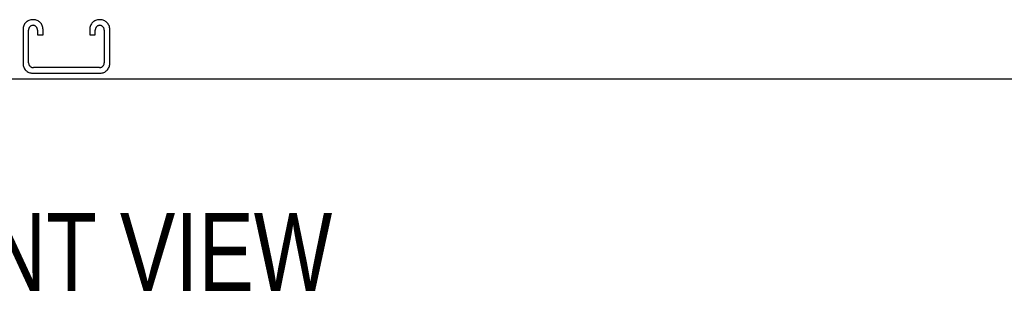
# Model space of a CAD drawing. Header units: inches. Extents: x 0 to 330, y 0 to 213.
# Tile 13 of 56: x 106 to 125, y 58 to 63. Entities that reach past the tile are written whole.
import ezdxf

# ---------------------------------------------------------------- set-up
doc = ezdxf.new("R2010")
doc.units = ezdxf.units.IN
doc.header["$LTSCALE"] = 18.135776
doc.header["$MEASUREMENT"] = 0
doc.linetypes.add('HIDDEN', pattern=[0.2, 0.1, -0.1])
doc.layers.get('0').update_dxf_attribs({"linetype": 'CONTINUOUS'})
doc.layers.add('DEFAULT_2', color=8, linetype='HIDDEN')
doc.layers.add('DIMENSIONS', color=7, linetype='CONTINUOUS')
doc.styles.get("Standard").update_dxf_attribs({"font": 'txt', "width": 0.8})

msp = doc.modelspace()

# ---------------------------------------------------------------- linework, layer by layer
at = {"color": 3, "linetype": 'Continuous'}
msp.add_line((71.202, 62.09), (143.098, 62.09), dxfattribs=at)
at = {"layer": 'DEFAULT_2', "color": 8, "linetype": 'HIDDEN'}
for p, q in [((106.532, 63.194), (106.517, 63.194)), ((107.782, 63.194), (107.767, 63.194)), ((106.337, 63.014), (106.337, 62.374)), ((106.441, 62.388), (106.441, 63)), ((106.608, 63), (106.608, 62.913)), ((106.608, 62.913), (106.712, 62.913)), ((106.712, 62.913), (106.712, 63.014)), ((107.587, 63.014), (107.587, 62.913)), ((107.587, 62.913), (107.691, 62.913)), ((107.691, 62.913), (107.691, 63)), ((107.858, 63), (107.858, 62.388)), ((107.962, 62.374), (107.962, 63.014)), ((106.517, 62.194), (107.782, 62.194)), ((107.768, 62.298), (106.531, 62.298))]:
    msp.add_line(p, q, dxfattribs=at)
for centre, radius, start, end in [((106.517, 63.014), 0.18, 90, 180), ((106.531, 63), 0.09, 94.1416, 180), ((106.518, 63), 0.09, 0, 85.8584), ((106.532, 63.014), 0.18, 0, 90), ((107.767, 63.014), 0.18, 90, 180), ((107.781, 63), 0.09, 94.1416, 180), ((107.768, 63), 0.09, 0, 85.8584), ((107.782, 63.014), 0.18, 0, 90), ((106.517, 62.374), 0.18, 180, 270), ((106.531, 62.388), 0.09, 180, 270), ((107.768, 62.388), 0.09, 270, 360), ((107.782, 62.374), 0.18, 270, 360)]:
    msp.add_arc(centre, radius, start, end, dxfattribs=at)

# ---------------------------------------------------------------- texts
at = {"layer": 'DIMENSIONS', "color": 2, "linetype": 'Continuous', "insert": (107.244, 59.575), "char_height": 1.4547, "width": 11.63793, "attachment_point": 2, "line_spacing_factor": 0.9}
msp.add_mtext('FRONT VIEW', dxfattribs=at)

doc.saveas('drawing.dxf')
